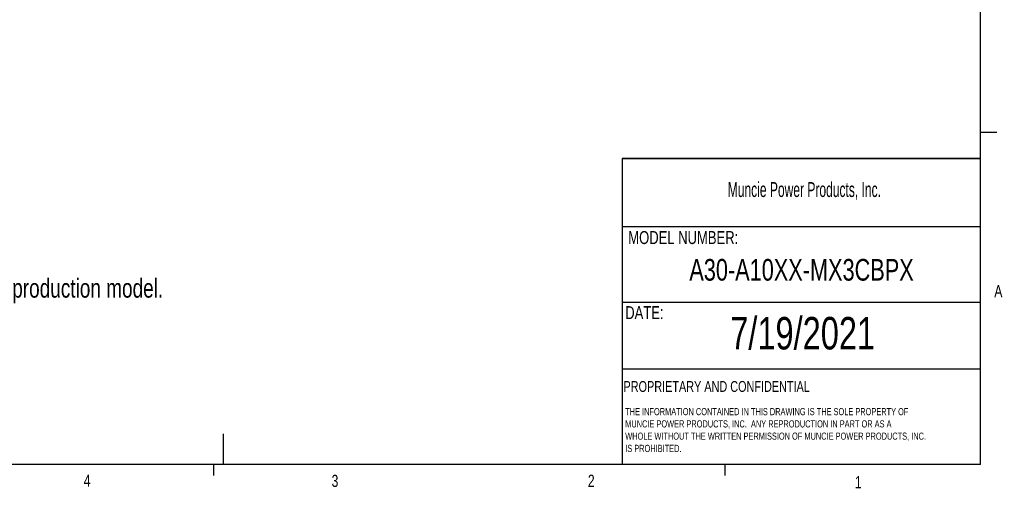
# Model space of a CAD drawing. Header units: inches. Extents: x 0.4 to 16.6, y 0.2 to 10.8.
# Tile 10 of 18: x 9 to 16.6, y 0.2 to 3.8. Entities that reach past the tile are written whole.
import ezdxf

# ---------------------------------------------------------------- set-up
doc = ezdxf.new("R2010")
doc.units = ezdxf.units.IN
doc.header["$MEASUREMENT"] = 0
doc.layers.add('BORDER', color=7, linetype='Continuous', lineweight=25)
doc.layers.add('SLD-0', color=7, linetype='Continuous', lineweight=25)
doc.styles.add('SLDTEXTSTYLE0', font='TXT', dxfattribs={"width": 0.75})
doc.styles.add('SLDTEXTSTYLE1', font='TXT', dxfattribs={"width": 0.605})

# ---------------------------------------------------------------- blocks, each defined once
blk = doc.blocks.new('SW_NOTE_0')
at = {"layer": 'SLD-0', "color": 0, "char_height": 0.055, "attachment_point": 1, "style": 'SLDTEXTSTYLE0'}
for s, insert in [('THE INFORMATION CONTAINED IN THIS DRAWING IS THE SOLE PROPERTY OF', (0, 0.0709)), ('MUNCIE POWER PRODUCTS, INC.  ANY REPRODUCTION IN PART OR AS A', (0, -0.0235)), ('WHOLE WITHOUT THE WRITTEN PERMISSION OF MUNCIE POWER PRODUCTS, INC.', (0, -0.1178)), ('IS PROHIBITED.', (0, -0.2122))]:
    blk.add_mtext(s, dxfattribs=dict(at, insert=insert))

msp = doc.modelspace()

# ---------------------------------------------------------------- linework, layer by layer
at = {"layer": 'BORDER'}
for p, q in [((16.3763, 0.3921), (16.3763, 10.6421)), ((16.3763, 2.9503), (16.5013, 2.9503)), ((13.6175, 2.7488), (13.6175, 0.3921)), ((13.6175, 2.2235), (16.3763, 2.2235)), ((13.6175, 1.6426), (16.3763, 1.6426)), ((13.6175, 1.1283), (16.3763, 1.1283)), ((10.5445, 0.6263), (10.5445, 0.3921)), ((16.3763, 0.3921), (0.6263, 0.3921)), ((10.4698, 0.3921), (10.4698, 0.3073)), ((14.4073, 0.3921), (14.4073, 0.3073))]:
    msp.add_line(p, q, dxfattribs=at)
at = {"layer": 'SLD-0', "lineweight": 35}
msp.add_line((13.6175, 2.7488), (16.3763, 2.7488), dxfattribs=at)

# ---------------------------------------------------------------- block references
at = {"layer": 'SLD-0'}
msp.add_blockref('SW_NOTE_0', (13.64, 0.7548), dxfattribs=at)

# ---------------------------------------------------------------- texts
at = {"color": 7, "linetype": 'Continuous', "lineweight": 0, "char_height": 0.0937, "attachment_point": 1, "style": 'SLDTEXTSTYLE0'}
for s, insert in [('A', (16.4821, 1.7726)), ('4', (9.4701, 0.3137)), ('3', (11.3788, 0.3116)), ('2', (13.3523, 0.3124)), ('1', (15.4083, 0.3014))]:
    msp.add_mtext(s, dxfattribs=dict(at, insert=insert))
at = {"layer": 'BORDER', "style": 'SLDTEXTSTYLE0'}
for s, insert, char_height, attachment_point in [('A30-A10XX-MX3CBPX', (14.9977, 1.974), 0.166667, 2), ('7/19/2021', (15.0065, 1.5273), 0.25, 2), ('PROPRIETARY AND CONFIDENTIAL', (13.6268, 1.0336), 0.083333, 1)]:
    msp.add_mtext(s, dxfattribs=dict(at, insert=insert, char_height=char_height, attachment_point=attachment_point))
at = {"layer": 'SLD-0', "attachment_point": 1}
for s, insert, char_height, style in [('Muncie Power Products, Inc.', (14.4296, 2.5659), 0.114583, 'SLDTEXTSTYLE1'), ('MODEL NUMBER:', (13.6634, 2.189), 0.1, 'SLDTEXTSTYLE0'), ('DATE:', (13.64, 1.6107), 0.1, 'SLDTEXTSTYLE0')]:
    msp.add_mtext(s, dxfattribs=dict(at, insert=insert, char_height=char_height, style=style))
at = {"layer": 'SLD-0', "color": 7, "insert": (6.3181, 1.822), "char_height": 0.145833, "attachment_point": 1, "style": 'SLDTEXTSTYLE0'}
msp.add_mtext('- Flange position shown may differ from production model.', dxfattribs=at)

doc.saveas('drawing.dxf')
